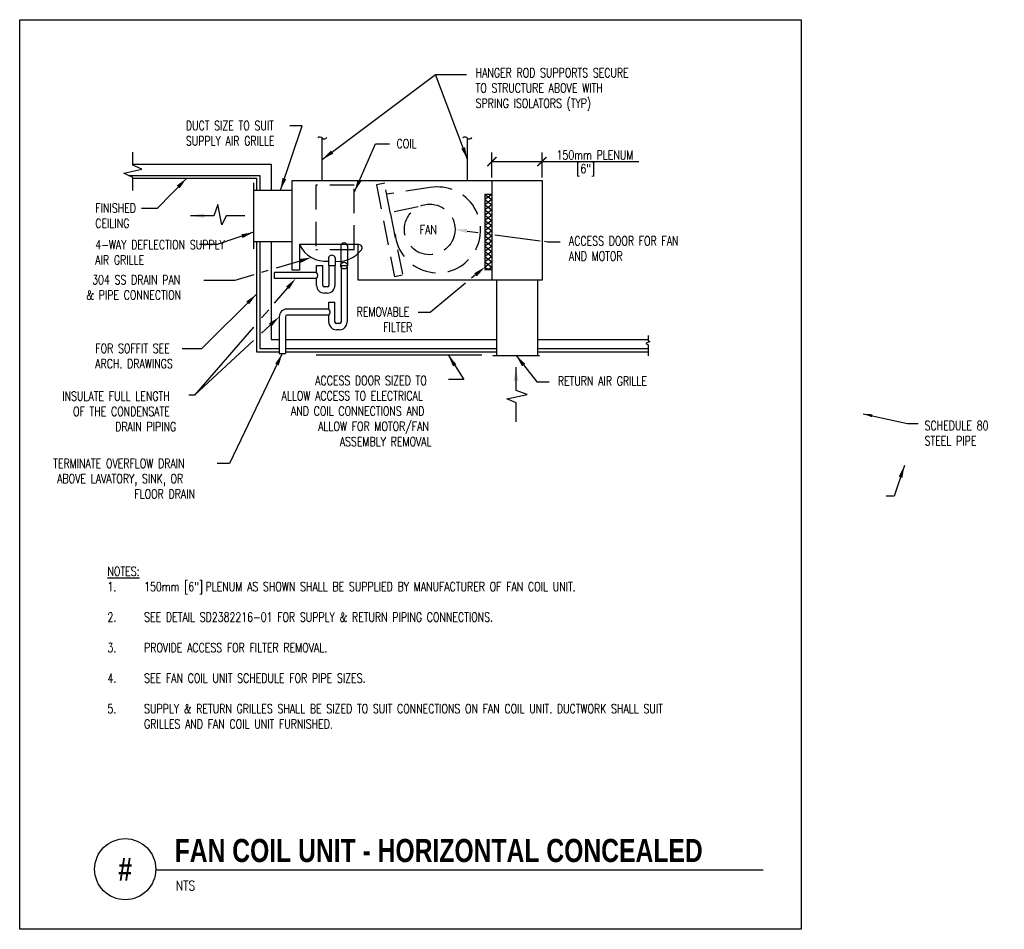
# Model space of a CAD drawing. Header units: inches. Extents: x -0.5 to 9.6, y -1 to 8.3.
import ezdxf
from ezdxf.enums import TextEntityAlignment as Align

# ---------------------------------------------------------------- set-up
doc = ezdxf.new("R2010")
doc.units = ezdxf.units.IN
doc.header["$MEASUREMENT"] = 0
doc.header["$PDSIZE"] = -1
doc.linetypes.add('HIDDEN', pattern=[0.375, 0.25, -0.125])
doc.layers.get('Defpoints').update_dxf_attribs({"color": 2})
doc.layers.add('G-ANNO-NPLT', color=7, linetype='Continuous', plot=False)
for name, color, linetype in [('M-DETL-HEVY', 5, 'Continuous'), ('M-DETL-MEDM', 4, 'Continuous'), ('M-DETL-PATT', 8, 'Continuous'), ('M-DETL-TEXT', 2, 'Continuous'), ('M-DETL-XTHN', 8, 'Continuous')]:
    doc.layers.add(name, color=color, linetype=linetype)
doc.styles.add('BOLD', font='bold.shx', dxfattribs={"width": 0.9})
doc.styles.add('Romans', font='romans.shx', dxfattribs={"width": 0.75})
doc.dimstyles.new('VA-Dims', dxfattribs={"dimtxt": 0.09375, "dimasz": 0.09375, "dimexe": 0.09375, "dimexo": 0.03125, "dimgap": 0.02, "dimtad": 1, "dimdec": 5, "dimzin": 0, "dimdsep": 46, "dimlunit": 4, "dimtxsty": 'Romans', "dimblk": 'ARCHTICK', "dimcen": 0.09375, "dimclrd": 256, "dimclre": 256, "dimclrt": 256, "dimadec": 0, "dimazin": 0, "dimtfac": 1, "dimtdec": 5, "dimtofl": 0, "dimtmove": 0, "dimatfit": 3, "dimfxl": 1, "dimfrac": 2, "dimtolj": 1, "dimtzin": 0, "dimlwd": -1, "dimlwe": -1, "dimarcsym": 0})
doc.dimstyles.new('VA-Lead', dxfattribs={"dimtxt": 0.09375, "dimasz": 0.125, "dimexe": 0.125, "dimexo": 0.03125, "dimgap": 0.02, "dimtad": 1, "dimdec": 5, "dimzin": 0, "dimdsep": 46, "dimlunit": 4, "dimtxsty": 'Romans', "dimcen": 0.125, "dimclrd": 256, "dimclre": 256, "dimclrt": 256, "dimadec": 0, "dimazin": 0, "dimtfac": 1, "dimtdec": 5, "dimtofl": 0, "dimtmove": 0, "dimatfit": 3, "dimfxl": 1, "dimfrac": 2, "dimtolj": 1, "dimtzin": 0, "dimlwd": -1, "dimlwe": -1, "dimarcsym": 0})

# ---------------------------------------------------------------- blocks, each defined once
blk = doc.blocks.new('_ArchTick')
at = {"color": 0, "linetype": 'ByBlock', "const_width": 0.15}
blk.add_lwpolyline([(-0.5, -0.5), (0.5, 0.5)], dxfattribs=at)
blk = doc.blocks.new('*D3')
at = {"layer": 'Defpoints', "color": 0, "transparency": 16777216}
for p in [(4.87, 6.874), (4.357, 6.679), (4.87, 6.679)]:
    blk.add_point(p, dxfattribs=at)
at = {"layer": 'M-DETL-TEXT', "transparency": 16777216}
for p, q in [((4.357, 6.71), (4.357, 6.968)), ((4.87, 6.71), (4.87, 6.968)), ((4.357, 6.874), (4.87, 6.874)), ((4.87, 6.874), (5.861, 6.874))]:
    blk.add_line(p, q, dxfattribs=at)
at = {"layer": 'M-DETL-TEXT', "transparency": 16777216, "xscale": 0.09375, "yscale": 0.09375, "zscale": 0.09375, "rotation": 180}
blk.add_blockref('_ArchTick', (4.357, 6.874), dxfattribs=at)
at = {"layer": 'M-DETL-TEXT', "transparency": 16777216, "xscale": 0.09375, "yscale": 0.09375, "zscale": 0.09375}
blk.add_blockref('_ArchTick', (4.87, 6.874), dxfattribs=at)
at = {"layer": 'M-DETL-TEXT', "transparency": 16777216, "insert": (5.412, 6.941), "char_height": 0.09375, "attachment_point": 5, "style": 'Romans'}
blk.add_mtext('\\A1;150mm PLENUM', dxfattribs=at)

msp = doc.modelspace()

# ---------------------------------------------------------------- linework, layer by layer
at = {"layer": 'G-ANNO-NPLT', "color": 6}
msp.add_lwpolyline([(-0.475933, 8.326175), (7.523549, 8.326175), (7.523549, -0.985728), (-0.475933, -0.985728)], close=True, dxfattribs=at)
at = {"layer": 'M-DETL-HEVY', "linetype": 'Continuous'}
for p, q in [((2.621493, 6.67861), (2.621493, 7.113651)), ((4.106815, 6.67861), (4.106815, 7.113651)), ((2.313131, 6.67861), (4.869973, 6.67861)), ((2.313131, 5.762229), (2.313131, 6.67861)), ((4.357285, 6.67861), (4.357285, 5.666337)), ((4.869973, 6.67861), (4.869973, 5.659615)), ((4.286099, 6.537513), (4.286099, 5.767245)), ((4.357285, 6.537513), (4.286099, 6.537513)), ((2.99529, 6.023539), (2.388767, 6.023539)), ((2.388767, 6.023539), (2.388767, 5.762229)), ((2.988473, 5.659615), (2.988473, 6.023539)), ((2.388767, 5.762229), (2.313131, 5.762229)), ((4.286099, 5.767245), (4.357285, 5.767245)), ((4.869973, 5.659615), (2.988473, 5.659615)), ((4.364913, 4.889658), (4.84392, 4.888925))]:
    msp.add_line(p, q, dxfattribs=at)
at = {"layer": 'M-DETL-HEVY'}
for p, q in [((1.91637, 6.657462), (1.91637, 5.98051)), ((2.558992, 4.893855), (4.253292, 4.893855))]:
    msp.add_line(p, q, dxfattribs=at)
at = {"layer": 'M-DETL-HEVY', "linetype": 'HIDDEN'}
for p, q in [((3.259694, 6.651771), (3.177456, 6.636381)), ((3.318455, 6.337788), (3.259694, 6.651771)), ((2.55539, 6.632579), (2.55539, 5.97112)), ((2.947353, 6.632579), (2.55539, 6.632579)), ((2.947353, 5.97112), (2.947353, 6.632579)), ((3.177456, 6.636381), (3.360697, 5.693505)), ((3.724009, 6.606583), (3.280714, 6.53945)), ((3.60177, 6.408855), (3.315825, 6.35184)), ((3.318455, 6.337788), (3.443624, 5.710042)), ((2.947353, 5.97112), (2.55539, 5.97112)), ((3.443624, 5.710042), (3.360697, 5.693505))]:
    msp.add_line(p, q, dxfattribs=at)
msp.add_circle((3.720681, 6.178893), 0.258887, dxfattribs=at)
msp.add_arc((3.802697, 6.174536), 0.439154, 185.6114286, 100.3220233, dxfattribs=at)
at = {"layer": 'M-DETL-HEVY', "linetype": 'Continuous'}
for centre, radius, start, end in [((2.660162, 6.152124), 0.300316, 205.3511306, 274.6510083), ((2.782339, 6.152124), 0.300316, 264.5215167, 322.8092528), ((2.99529, 5.990539), 0.033, 322.80925, 90)]:
    msp.add_arc(centre, radius, start, end, dxfattribs=at)
at = {"layer": 'M-DETL-MEDM', "linetype": 'Continuous'}
for p, q in [((0.682093, 6.845619), (2.096301, 6.845619)), ((2.096301, 6.845619), (2.096301, 6.581765)), ((0.636247, 6.731961), (1.981233, 6.731961)), ((0.682093, 6.703193), (1.946089, 6.703193)), ((1.946089, 6.703193), (1.946089, 6.581765)), ((1.981233, 6.731961), (1.981233, 6.581765)), ((1.946089, 6.054546), (1.946089, 4.924513)), ((1.981233, 6.054546), (1.981233, 4.959446)), ((2.096301, 6.054546), (2.096301, 5.053401)), ((2.809514, 6.01456), (2.809514, 5.808943)), ((2.878667, 6.01456), (2.878667, 5.808943)), ((2.684514, 5.88956), (2.684514, 5.808943)), ((2.753667, 5.88956), (2.753667, 5.808943)), ((2.56284, 5.73863), (2.56284, 5.808943)), ((2.56284, 5.808943), (2.62534, 5.808943)), ((2.62534, 5.605818), (2.62534, 5.808943)), ((2.68784, 5.808943), (2.68784, 5.605818)), ((2.75034, 5.808943), (2.75034, 5.605818)), ((2.809514, 5.808943), (2.878667, 5.808943)), ((2.81284, 5.808943), (2.81284, 5.230818)), ((2.87534, 5.808943), (2.87534, 5.230818)), ((4.286099, 5.794399), (4.322516, 5.767245)), ((4.357285, 5.794399), (4.320868, 5.767245)), ((2.56284, 5.73863), (2.133509, 5.73863)), ((2.56284, 5.67613), (2.133509, 5.67613)), ((2.56284, 5.605818), (2.56284, 5.67613)), ((4.402471, 5.659615), (4.402471, 4.888925)), ((4.822834, 5.659615), (4.822834, 4.888925)), ((2.672215, 5.590193), (2.640965, 5.590193)), ((2.672215, 5.527693), (2.640965, 5.527693)), ((2.68784, 5.36363), (2.258509, 5.36363)), ((2.68784, 5.433943), (2.75034, 5.433943)), ((2.68784, 5.36363), (2.68784, 5.433943)), ((2.75034, 5.230818), (2.75034, 5.433943)), ((2.180384, 5.285505), (2.180384, 4.908888)), ((2.242884, 5.285505), (2.242884, 4.908888)), ((2.68784, 5.30113), (2.258509, 5.30113)), ((2.68784, 5.230818), (2.68784, 5.30113)), ((2.797215, 5.215193), (2.765965, 5.215193)), ((2.797215, 5.152693), (2.765965, 5.152693)), ((2.096301, 5.053401), (2.180384, 5.053401)), ((2.242884, 5.053401), (4.402471, 5.053401)), ((4.822834, 5.053401), (5.957806, 5.053401)), ((5.957806, 5.091543), (5.957806, 5.039252)), ((5.957806, 5.039252), (5.974575, 5.032601)), ((1.981233, 4.959446), (2.180384, 4.959446)), ((2.242884, 4.959446), (4.402471, 4.959446)), ((4.822834, 4.959446), (5.957806, 4.959446)), ((5.974575, 5.032601), (5.932436, 5.011908)), ((5.932436, 5.011908), (5.957806, 4.9966)), ((5.957806, 4.9966), (5.957806, 4.884134)), ((1.946089, 4.924513), (2.180384, 4.924513)), ((2.180384, 4.908888), (2.242884, 4.908888)), ((2.242884, 4.924513), (4.402471, 4.924513)), ((4.822834, 4.924513), (5.957806, 4.924513))]:
    msp.add_line(p, q, dxfattribs=at)
at = {"layer": 'M-DETL-MEDM'}
for p, q in [((1.91637, 6.581765), (2.313131, 6.581765)), ((1.91637, 6.054546), (2.313131, 6.054546))]:
    msp.add_line(p, q, dxfattribs=at)
at = {"layer": 'M-DETL-MEDM', "linetype": 'Continuous'}
for centre, radius, start, end in [((2.84409, 6.004111), 0.036121, 16.8153778, 163.1846222), ((2.71909, 5.879111), 0.036121, 16.8153778, 163.1846222), ((2.53159, 5.70738), 0.044194, 315, 45), ((2.640965, 5.605818), 0.078125, 180, 270), ((2.640965, 5.605818), 0.015625, 180, 270), ((2.672215, 5.605818), 0.078125, 270, 0), ((2.672215, 5.605818), 0.015625, 270, 0), ((2.258509, 5.285505), 0.078125, 90, 180), ((2.65659, 5.33238), 0.044194, 315, 45), ((2.258509, 5.285505), 0.015625, 90, 180), ((2.765965, 5.230818), 0.078125, 180, 270), ((2.765965, 5.230818), 0.015625, 180, 270), ((2.797215, 5.230818), 0.015625, 270, 0), ((2.797215, 5.230818), 0.078125, 270, 0)]:
    msp.add_arc(centre, radius, start, end, dxfattribs=at)
at = {"layer": 'M-DETL-PATT', "linetype": 'Continuous'}
for p, q in [((4.286099, 6.537513), (4.357285, 6.484434)), ((4.357285, 6.537513), (4.286099, 6.484434)), ((4.286099, 6.537513), (4.357285, 6.484434)), ((4.357285, 6.537513), (4.286099, 6.484434)), ((4.286099, 6.484434), (4.357285, 6.431354)), ((4.357285, 6.484434), (4.286099, 6.431354)), ((4.286099, 6.484434), (4.357285, 6.431354)), ((4.357285, 6.484434), (4.286099, 6.431354)), ((4.286099, 6.431354), (4.357285, 6.378274)), ((4.357285, 6.431354), (4.286099, 6.378274)), ((4.286099, 6.431354), (4.357285, 6.378274)), ((4.357285, 6.431354), (4.286099, 6.378274)), ((4.286099, 6.378274), (4.357285, 6.325195)), ((4.357285, 6.378274), (4.286099, 6.325195)), ((4.286099, 6.378274), (4.357285, 6.325195)), ((4.357285, 6.378274), (4.286099, 6.325195)), ((4.286099, 6.325195), (4.357285, 6.272115)), ((4.357285, 6.325195), (4.286099, 6.272115)), ((4.286099, 6.325195), (4.357285, 6.272115)), ((4.357285, 6.325195), (4.286099, 6.272115)), ((4.286099, 6.272115), (4.357285, 6.219036)), ((4.357285, 6.272115), (4.286099, 6.219036)), ((4.286099, 6.272115), (4.357285, 6.219036)), ((4.357285, 6.272115), (4.286099, 6.219036)), ((4.286099, 6.219036), (4.357285, 6.165956)), ((4.357285, 6.219036), (4.286099, 6.165956)), ((4.286099, 6.219036), (4.357285, 6.165956)), ((4.357285, 6.219036), (4.286099, 6.165956)), ((4.286099, 6.165956), (4.357285, 6.112876)), ((4.357285, 6.165956), (4.286099, 6.112876)), ((4.286099, 6.165956), (4.357285, 6.112876)), ((4.357285, 6.165956), (4.286099, 6.112876)), ((4.286099, 6.112876), (4.357285, 6.059797)), ((4.357285, 6.112876), (4.286099, 6.059797)), ((4.286099, 6.112876), (4.357285, 6.059797)), ((4.357285, 6.112876), (4.286099, 6.059797)), ((4.286099, 6.059797), (4.357285, 6.006717)), ((4.357285, 6.059797), (4.286099, 6.006717)), ((4.286099, 6.059797), (4.357285, 6.006717)), ((4.357285, 6.059797), (4.286099, 6.006717)), ((4.286099, 6.006717), (4.357285, 5.953638)), ((4.357285, 6.006717), (4.286099, 5.953638)), ((4.286099, 6.006717), (4.357285, 5.953638)), ((4.357285, 6.006717), (4.286099, 5.953638)), ((4.286099, 5.953638), (4.357285, 5.900558)), ((4.357285, 5.953638), (4.286099, 5.900558)), ((4.286099, 5.953638), (4.357285, 5.900558)), ((4.357285, 5.953638), (4.286099, 5.900558)), ((4.286099, 5.900558), (4.357285, 5.847478)), ((4.357285, 5.900558), (4.286099, 5.847478)), ((4.286099, 5.900558), (4.357285, 5.847478)), ((4.357285, 5.900558), (4.286099, 5.847478)), ((4.286099, 5.847478), (4.357285, 5.794399)), ((4.357285, 5.847478), (4.286099, 5.794399)), ((4.286099, 5.847478), (4.357285, 5.794399)), ((4.357285, 5.847478), (4.286099, 5.794399)), ((4.286099, 5.794399), (4.322516, 5.767245)), ((4.357285, 5.794399), (4.320868, 5.767245))]:
    msp.add_line(p, q, dxfattribs=at)
at = {"layer": 'M-DETL-TEXT'}
msp.add_line((0.91624, -0.375152), (7.133091, -0.375152), dxfattribs=at)
for points in [[(2.575385, 7.121598, -0.454515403), (2.621667, 7.113373), (2.621667, 7.113373, 0.466078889), (2.667949, 7.119541)], [(4.060707, 7.121598, -0.454515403), (4.106988, 7.113373), (4.106988, 7.113373, 0.466078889), (4.15327, 7.119541)]]:
    msp.add_lwpolyline(points, format="xyb", dxfattribs=at)
for points in [[(0.682093, 6.578193), (0.682093, 6.711414), (0.588392, 6.753409), (0.775793, 6.795403), (0.682093, 6.837398), (0.682093, 6.970619)], [(1.829798, 6.319397), (1.636362, 6.319397), (1.594367, 6.225696), (1.552372, 6.434228), (1.510377, 6.319397), (1.272917, 6.319397)], [(4.103491, 6.162522), (4.218088, 6.147382)], [(4.387463, 6.125005), (4.850087, 6.063886)], [(4.89466, 6.057998), (4.930832, 6.053219), (5.055832, 6.053219)], [(2.390386, 5.855773), (2.147457, 5.782124)], [(2.065007, 5.757128), (1.997424, 5.736638)], [(1.921373, 5.713582), (1.726652, 5.654548), (1.409173, 5.654548)], [(4.189941, 5.714532), (4.149399, 5.68086)], [(2.266408, 5.581583), (2.129395, 5.423154)], [(4.087623, 5.62955), (3.726819, 5.329875), (3.601819, 5.329875)], [(2.07271, 5.357609), (1.999943, 5.273468)], [(1.918342, 5.179112), (1.314864, 4.481307), (1.256747, 4.481307)], [(2.088811, 5.20042), (1.999943, 5.117849)], [(1.918342, 5.042029), (1.314864, 4.481307)], [(4.604298, 4.21065), (4.604298, 4.404086), (4.510597, 4.446081), (4.719129, 4.488076), (4.604298, 4.530071), (4.604298, 4.767531)]]:
    msp.add_lwpolyline(points, dxfattribs=at)
msp.add_circle((0.60374, -0.370231), 0.312539, dxfattribs=at)
for points in [[(1.413542, 6.295959), (1.413542, 6.342834), (1.272917, 6.319397)], [(4.100762, 6.141868), (3.979568, 6.178893), (4.106219, 6.183175)], [(2.384341, 5.87571), (2.510009, 5.89204), (2.39643, 5.835836)], [(4.176629, 5.730559), (4.286099, 5.794399), (4.203252, 5.698506)], [(2.25065, 5.595211), (2.348175, 5.67613), (2.282166, 5.567955)], [(2.07463, 5.215683), (2.180384, 5.285505), (2.102992, 5.185158)], [(4.580861, 4.626906), (4.627736, 4.626906), (4.604298, 4.767531)]]:
    msp.add_solid(points, dxfattribs=at)
at = {"layer": 'M-DETL-XTHN'}
for p, q in [((2.684514, 5.808943), (2.753667, 5.808943)), ((2.133509, 5.67613), (2.133509, 5.73863))]:
    msp.add_line(p, q, dxfattribs=at)
msp.add_circle((2.84409, 5.808943), 0.034576, dxfattribs=at)

# ---------------------------------------------------------------- texts
at = {"layer": 'M-DETL-TEXT', "width": 0.8}
for s, height, style, p in [('FAN COIL UNIT - HORIZONTAL CONCEALED', 0.23622047, 'BOLD', (1.109906, -0.297059)), ('NTS', 0.0984252, 'Romans', (1.123812, -0.586869))]:
    msp.add_text(s, height=height, dxfattribs=dict(at, style=style)).set_placement(p)
at = {"layer": 'M-DETL-TEXT', "style": 'BOLD', "width": 0.8}
msp.add_text('#', height=0.23622, dxfattribs=at).set_placement((0.60374, -0.370231), align=Align.MIDDLE)
at = {"layer": 'M-DETL-TEXT', "char_height": 0.09375, "style": 'Romans'}
for s, insert, width, attachment_point in [('HANGER ROD SUPPORTS SECURE TO STRUCTURE ABOVE WITH SPRING ISOLATORS (TYP)', (4.190464, 7.829607), 1.70565467, 1), ('DUCT SIZE TO SUIT \\PSUPPLY AIR GRILLE', (1.224943, 7.289277), 1.54943182, 1), ('COIL', (3.381488, 7.104325), 0.66207374, 1), ('[6"]', (5.316939, 6.848444), 1.8999, 2), ('FINISHED CEILING', (0.298156, 6.444441), 0.74872043, 1), ('FAN', (3.618928, 6.2235), 0.20089286, 1), ('4-WAY DEFLECTION SUPPLY AIR GRILLE', (0.298156, 6.069441), 1.47171848, 1), ('ACCESS DOOR FOR FAN AND MOTOR', (5.145956, 6.10874), 1.34828603, 1), ('\\pi0.13142;304 SS DRAIN PAN\\P\\pi0.071152;& PIPE CONNECTION', (0.134722, 5.710375), 1.15932141, 1), ('\\pi-0.2096;REMOVABLE \\P\\pi0.061607;FILTER', (3.182614, 5.382414), 0.36964286, 1), ('FOR SOFFIT SEE\\PARCH. DRAWINGS', (0.298156, 5.007528), 1.32674145, 1), ('\\pi0.34828;ACCESS DOOR SIZED TO \\P\\pi0.0034168;ALLOW ACCESS TO ELECTRICAL \\P\\pi0.10052;AND COIL CONNECTIONS AND \\P\\pi0.37842;ALLOW FOR MOTOR/FAN \\P\\pi0.5994;ASSEMBLY REMOVAL', (2.200505, 4.679049), 1.65408645, 1), ('RETURN AIR GRILLE', (5.03207, 4.674513), 1.28989886, 1), ('\\pi0.1482;INSULATE FULL LENGTH \\P\\pi0.25869;OF THE CONDENSATE \\P\\pi0.69061;DRAIN PIPING', (-0.188543, 4.51905), 1.37699837, 1), ('\\pi0.14386;TERMINATE OVERFLOW DRAIN \\P\\pi0.18404;ABOVE LAVATORY, SINK, OR \\P\\pi0.97422;FLOOR DRAIN', (-0.276413, 3.830335), 1.65390585, 1), ('{\\LNOTES:\\P\\pi-0.1875,l0.1875,t0.1875;}1.^I150mm [6"]{\\fMS Shell Dlg|b0|i0|c0|p0; }PLENUM AS SHOWN SHALL BE SUPPLIED BY MANUFACTURER OF FAN COIL UNIT.\\P\\pi0,l0;\\P\\pi-0.1875,l0.1875;2.^ISEE DETAIL SD2382216-01 FOR SUPPLY & RETURN PIPING CONNECTIONS. \\P\\pi0,l0;\\P\\pi-0.1875,l0.1875;3.^IPROVIDE ACCESS FOR FILTER REMOVAL.\\P\\pi0,l0;\\P\\pi-0.1875,l0.1875;4.^ISEE FAN COIL UNIT SCHEDULE FOR PIPE SIZES.\\P\\pi0,l0;\\P\\pi-0.1875,l0.1875;5.^ISUPPLY & RETURN GRILLES SHALL BE SIZED TO SUIT CONNECTIONS ON FAN COIL UNIT. DUCTWORK SHALL SUIT \\P\\pi0,l0;^IGRILLES AND FAN COIL UNIT FURNISHED.', (0.422527, 2.725919), 7.26901407, 1)]:
    msp.add_mtext(s, dxfattribs=dict(at, insert=insert, width=width, attachment_point=attachment_point))
at = {"layer": 'M-DETL-TEXT', "insert": (8.785872, 4.218235), "char_height": 0.09375, "attachment_point": 1, "style": 'Romans'}
msp.add_mtext('SCHEDULE 80\\PSTEEL PIPE', dxfattribs=at)

# ---------------------------------------------------------------- dimensions: what is measured, and where the dimension line sits
at = {"layer": 'M-DETL-TEXT'}
dim = msp.add_linear_dim(base=(4.869973, 6.87384), p1=(4.357285, 6.67861), p2=(4.869973, 6.67861), text='150mm PLENUM', dimstyle='VA-Dims', override={"dimpost": '\\X'}, dxfattribs=at)
dim.commit()
dim.dimension.update_dxf_attribs({"geometry": '*D3', "text_midpoint": (5.412295, 6.940715)})

# ---------------------------------------------------------------- leaders
for points in [[(2.621493, 6.89613), (3.781506, 7.76582), (4.096151, 7.76582)], [(4.106815, 6.89613), (3.781506, 7.76582), (4.096151, 7.76582)], [(2.192954, 6.581765), (2.415125, 7.238286), (2.290125, 7.238286)], [(2.950673, 6.564867), (3.166438, 7.053958), (3.310352, 7.053958)], [(1.233364, 6.703193), (0.929906, 6.39447), (0.771438, 6.39447)], [(1.91637, 6.149826), (1.54445, 6.023691), (1.362792, 6.023691)], [(1.946089, 5.51482), (1.384442, 4.958155), (1.18707, 4.958155)], [(2.211634, 4.908888), (1.670332, 3.784051), (1.545332, 3.784051)], [(3.90941, 4.893855), (4.069826, 4.641675), (3.913371, 4.641675)], [(4.604416, 4.889292), (4.816945, 4.618991), (4.941945, 4.618991)], [(8.579243, 3.761056), (8.474637, 3.450119), (8.391425, 3.450119)]]:
    msp.add_leader(points, dimstyle='VA-Lead', override={"dimtad": 0}, dxfattribs=at)
msp.add_leader([(8.157211, 4.292115), (8.610089, 4.191071), (8.719514, 4.191071)], dimstyle='VA-Dims', dxfattribs=at)

doc.saveas('drawing.dxf')
